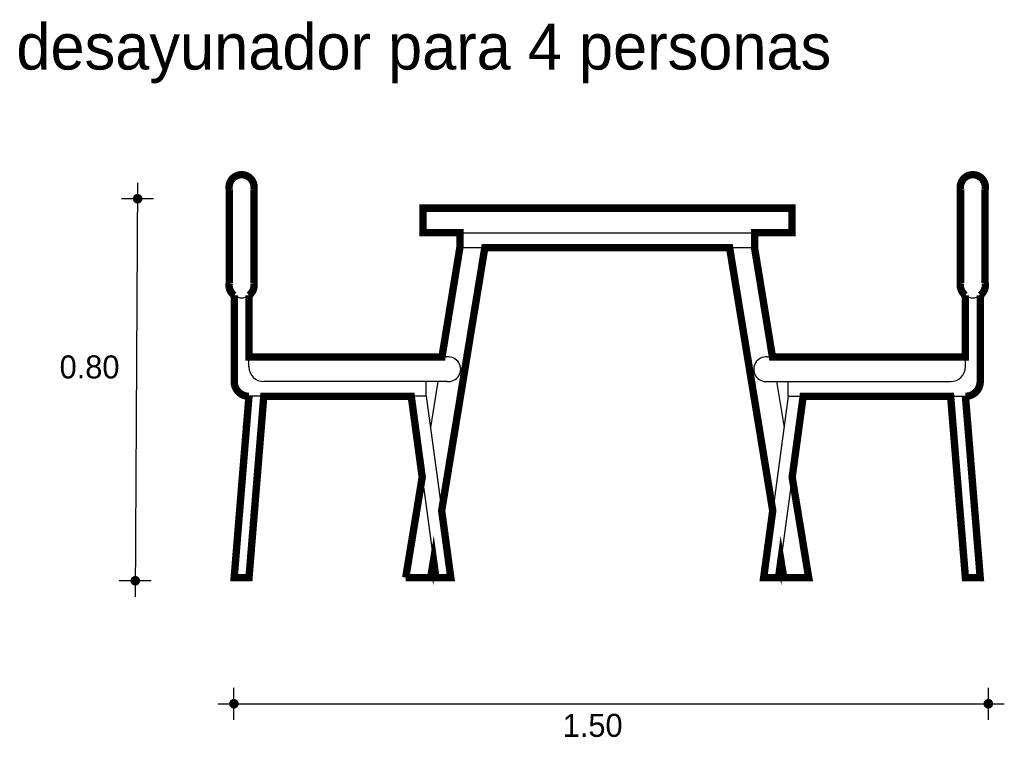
# Model space of a CAD drawing. Extents: x 1.31 to 3.31, y 0.76 to 2.22.
import ezdxf

# ---------------------------------------------------------------- set-up
doc = ezdxf.new("R2010")
doc.units = 0
doc.header["$MEASUREMENT"] = 0
for name, color, linetype in [('BORDE', 2, 'CONTINUOUS'), ('COTAS', 6, 'CONTINUOUS'), ('DIBUJO', 5, 'CONTINUOUS'), ('TEXTO', 4, 'CONTINUOUS')]:
    doc.layers.add(name, color=color, linetype=linetype)

msp = doc.modelspace()

# ---------------------------------------------------------------- linework, layer by layer
at = {"layer": 'BORDE', "const_width": 0.015}
msp.add_lwpolyline([(2.1415, 1.0853), (2.0908, 1.0853), (2.1415, 1.0853), (2.1472, 1.1202), (2.152, 1.0853), (2.1823, 1.0853), (2.1638, 1.2211), (2.2515, 1.7553), (2.7487, 1.7553), (2.8364, 1.2211), (2.818, 1.0853), (2.8482, 1.0853), (2.853, 1.1202), (2.8587, 1.0853), (2.9094, 1.0853), (2.8759, 1.2891), (2.8982, 1.4533), (3.1978, 1.4533), (3.2278, 1.0853), (3.2579, 1.0853), (3.2279, 1.4533, 0.414214), (3.2579, 1.4833), (3.2579, 1.6582, 0.287786), (3.2679, 1.6833), (3.2679, 1.8733, 1.2), (3.2179, 1.8733), (3.2179, 1.6833, 0.287786), (3.2279, 1.6582), (3.2279, 1.5333), (2.8358, 1.5333), (2.7994, 1.7553), (2.7994, 1.7853), (2.8756, 1.7853), (2.8756, 1.8353), (2.1256, 1.8353), (2.1256, 1.7853), (2.2008, 1.7853), (2.2008, 1.7553), (2.1644, 1.5333), (1.7723, 1.5333), (1.7723, 1.6582, 0.287786), (1.7823, 1.6833), (1.7823, 1.8733, 1.2), (1.7323, 1.8733), (1.7323, 1.6833, 0.287786), (1.7423, 1.6582), (1.7423, 1.4833, 0.414214), (1.7723, 1.4533), (1.7423, 1.0853), (1.7724, 1.0853), (1.8024, 1.4533), (2.102, 1.4533), (2.1243, 1.2891), (2.0908, 1.0853)], format="xyb", dxfattribs=at)
at = {"layer": 'COTAS'}
for p, q in [((1.5461, 1.8869), (1.5413, 1.0462)), ((1.5786, 1.8544), (1.5136, 1.8544)), ((1.5738, 1.0787), (1.5088, 1.0787)), ((1.7416, 0.7965), (1.7416, 0.8614)), ((3.2744, 0.7965), (3.2744, 0.8614)), ((1.7092, 0.829), (3.3068, 0.829))]:
    msp.add_line(p, q, dxfattribs=at)
at = {"layer": 'COTAS', "const_width": 0.00974}
for points in [[(1.5412, 1.8544, 1), (1.551, 1.8544, 1)], [(1.5364, 1.0787, 1), (1.5462, 1.0787, 1)], [(1.7368, 0.829, 1), (1.7465, 0.829, 1)], [(3.2695, 0.829, 1), (3.2793, 0.829, 1)]]:
    msp.add_lwpolyline(points, format="xyb", close=True, dxfattribs=at)
at = {"layer": 'DIBUJO'}
for p, q in [((1.7323, 1.6833), (1.7323, 1.8733)), ((1.7823, 1.6833), (1.7823, 1.8733)), ((3.2179, 1.6833), (3.2179, 1.8733)), ((3.2679, 1.6833), (3.2679, 1.8733)), ((2.1256, 1.8353), (2.8756, 1.8353)), ((2.1256, 1.8353), (2.1256, 1.7853)), ((2.8756, 1.7853), (2.8756, 1.8353)), ((2.1256, 1.7853), (2.8756, 1.7853)), ((2.2008, 1.7553), (2.2008, 1.7853)), ((2.7994, 1.7553), (2.7994, 1.7853)), ((2.2515, 1.7553), (2.1638, 1.2211)), ((2.2008, 1.7553), (2.1644, 1.5333)), ((2.2008, 1.7553), (2.7994, 1.7553)), ((2.7487, 1.7553), (2.8364, 1.2211)), ((2.7994, 1.7553), (2.8358, 1.5333)), ((1.7423, 1.4833), (1.7423, 1.6582)), ((1.7723, 1.5133), (1.7723, 1.6582)), ((3.2279, 1.5133), (3.2279, 1.6582)), ((3.2579, 1.4833), (3.2579, 1.6582)), ((2.1749, 1.5333), (1.7723, 1.5333)), ((2.8253, 1.5333), (3.2279, 1.5333)), ((2.1749, 1.4833), (1.8023, 1.4833)), ((2.1323, 1.4533), (2.1323, 1.4833)), ((2.1562, 1.4833), (2.1409, 1.39)), ((2.8253, 1.4833), (3.1979, 1.4833)), ((2.8441, 1.4833), (2.8594, 1.39)), ((2.868, 1.4533), (2.868, 1.4833)), ((1.7723, 1.4533), (1.7423, 1.0853)), ((2.1323, 1.4533), (1.7723, 1.4533)), ((1.8022, 1.4508), (1.7724, 1.0853)), ((2.1025, 1.4492), (2.152, 1.0853)), ((2.1323, 1.4533), (2.1823, 1.0853)), ((2.868, 1.4533), (2.818, 1.0853)), ((2.8977, 1.4492), (2.8482, 1.0853)), ((2.868, 1.4533), (3.2279, 1.4533)), ((3.198, 1.4508), (3.2278, 1.0853)), ((3.2279, 1.4533), (3.2579, 1.0853)), ((2.1243, 1.2891), (2.0908, 1.0853)), ((2.8759, 1.2891), (2.9094, 1.0853)), ((2.1472, 1.1202), (2.1415, 1.0853)), ((2.853, 1.1202), (2.8587, 1.0853)), ((1.7423, 1.0853), (1.7724, 1.0853)), ((2.0908, 1.0853), (2.1415, 1.0853)), ((2.0908, 1.0853), (2.1415, 1.0853)), ((2.152, 1.0853), (2.1823, 1.0853)), ((2.152, 1.0853), (2.1823, 1.0853)), ((2.8482, 1.0853), (2.818, 1.0853)), ((2.8482, 1.0853), (2.818, 1.0853)), ((2.9094, 1.0853), (2.8587, 1.0853)), ((2.9094, 1.0853), (2.8587, 1.0853)), ((3.2579, 1.0853), (3.2278, 1.0853))]:
    msp.add_line(p, q, dxfattribs=at)
for centre, radius, start, end in [((1.7573, 1.8779), 0.0254, 349.6111, 190.3889), ((3.2429, 1.8779), 0.0254, 349.6111, 190.3889), ((1.7573, 1.6787), 0.0254, 169.6111, 10.3889), ((3.2429, 1.6787), 0.0254, 169.6111, 10.3889), ((2.1773, 1.5083), 0.0251, 264.5371, 95.4629), ((2.8229, 1.5083), 0.0251, 84.5371, 275.4629), ((1.8023, 1.5133), 0.03, 180, 270), ((3.1979, 1.5133), 0.03, 270, 0), ((1.7723, 1.4833), 0.03, 180, 270), ((3.2279, 1.4833), 0.03, 270, 0)]:
    msp.add_arc(centre, radius, start, end, dxfattribs=at)

# ---------------------------------------------------------------- texts
at = {"layer": 'COTAS'}
for s, p in [('0.80', (1.3876, 1.4896)), ('1.50', (2.4097, 0.7618))]:
    msp.add_text(s, height=0.04675, dxfattribs=at).set_placement(p)
at = {"layer": 'TEXTO'}
msp.add_text('desayunador para 4 personas', height=0.093172, dxfattribs=at).set_placement((1.2998, 2.1168))

doc.saveas('drawing.dxf')
